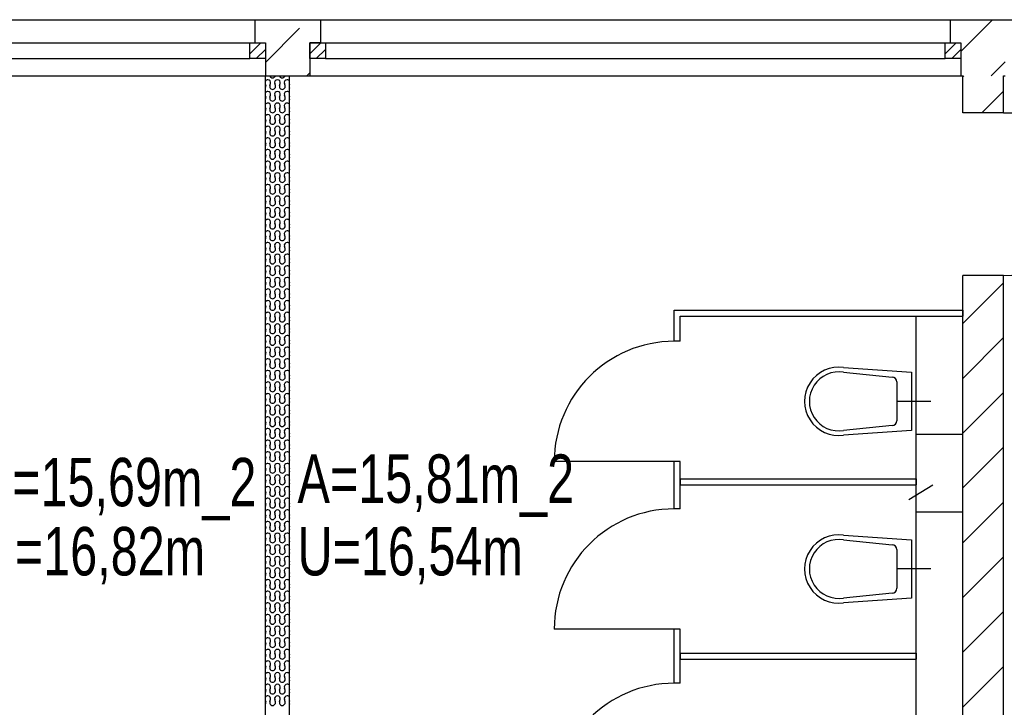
# Model space of a CAD drawing. Header units: metres. Extents: x 940 to 7099, y 1241 to 5343.
# Tile 14 of 23: x 4422 to 4930, y 4230 to 4585. Entities that reach past the tile are written whole.
import ezdxf

# ---------------------------------------------------------------- set-up
doc = ezdxf.new("R2010")
doc.units = ezdxf.units.M
doc.header["$LTSCALE"] = 100
doc.header["$MEASUREMENT"] = 0
doc.linetypes.add('HIDDEN', pattern=[0.375, 0.25, -0.125])
for name, color, linetype in [('2', 2, 'Continuous'), ('20', 211, 'Continuous'), ('22', 211, 'Continuous'), ('30', 5, 'Continuous'), ('32', 2, 'Continuous'), ('332', 2, 'Continuous'), ('36', 3, 'Continuous'), ('367', 2, 'Continuous'), ('64', 1, 'Continuous'), ('67', 2, 'Continuous'), ('68', 211, 'Continuous')]:
    doc.layers.add(name, color=color, linetype=linetype)

msp = doc.modelspace()

# ---------------------------------------------------------------- linework, layer by layer
at = {"layer": '2', "linetype": 'Continuous'}
msp.add_line((4881.154, 4337.3949), (4893.6423, 4344.9746), dxfattribs=at)
at = {"layer": '20', "linetype": 'Continuous'}
for p, q in [((4908, 4568.5887), (4924.4113, 4585)), ((4923.6955, 4556), (4931, 4563.3045)), ((4548.75, 4551.4993), (4548.9246, 4550.9688)), ((4551.075, 4550.9688), (4551.4246, 4552.0308)), ((4553.9246, 4550.9688), (4553.575, 4552.0308)), ((4556.075, 4550.9688), (4556.4246, 4552.0308)), ((4558.9246, 4550.9688), (4558.575, 4552.0308)), ((4561.25, 4551.5003), (4561.075, 4550.9688)), ((4548.75, 4545.4993), (4548.9246, 4544.9688)), ((4551.075, 4544.9688), (4551.4246, 4546.0308)), ((4553.9246, 4544.9688), (4553.575, 4546.0308)), ((4556.075, 4544.9688), (4556.4246, 4546.0308)), ((4558.9246, 4544.9688), (4558.575, 4546.0308)), ((4561.25, 4545.5003), (4561.075, 4544.9688)), ((4548.75, 4539.4993), (4548.9246, 4538.9688)), ((4551.075, 4538.9688), (4551.4246, 4540.0308)), ((4553.9246, 4538.9688), (4553.575, 4540.0308)), ((4556.075, 4538.9688), (4556.4246, 4540.0308)), ((4558.9246, 4538.9688), (4558.575, 4540.0308)), ((4561.25, 4539.5003), (4561.075, 4538.9688)), ((4548.75, 4533.4993), (4548.9246, 4532.9688)), ((4551.075, 4532.9688), (4551.4246, 4534.0308)), ((4553.9246, 4532.9688), (4553.575, 4534.0308)), ((4556.075, 4532.9688), (4556.4246, 4534.0308)), ((4558.9246, 4532.9688), (4558.575, 4534.0308)), ((4561.25, 4533.5003), (4561.075, 4532.9688)), ((4548.75, 4527.4993), (4548.9246, 4526.9688)), ((4551.075, 4526.9688), (4551.4246, 4528.0308)), ((4553.9246, 4526.9688), (4553.575, 4528.0308)), ((4556.075, 4526.9688), (4556.4246, 4528.0308)), ((4558.9246, 4526.9688), (4558.575, 4528.0308)), ((4561.25, 4527.5003), (4561.075, 4526.9688)), ((4551.075, 4520.9688), (4551.4246, 4522.0308)), ((4553.9246, 4520.9688), (4553.575, 4522.0308)), ((4556.075, 4520.9688), (4556.4246, 4522.0308)), ((4558.9246, 4520.9688), (4558.575, 4522.0308)), ((4548.75, 4521.4993), (4548.9246, 4520.9688)), ((4561.25, 4521.5003), (4561.075, 4520.9688)), ((4548.75, 4515.4993), (4548.9246, 4514.9688)), ((4551.075, 4514.9688), (4551.4246, 4516.0308)), ((4553.9246, 4514.9688), (4553.575, 4516.0308)), ((4556.075, 4514.9688), (4556.4246, 4516.0308)), ((4558.9246, 4514.9688), (4558.575, 4516.0308)), ((4561.25, 4515.5003), (4561.075, 4514.9688)), ((4548.75, 4509.4993), (4548.9246, 4508.9688)), ((4551.075, 4508.9688), (4551.4246, 4510.0308)), ((4553.9246, 4508.9688), (4553.575, 4510.0308)), ((4556.075, 4508.9688), (4556.4246, 4510.0308)), ((4558.9246, 4508.9688), (4558.575, 4510.0308)), ((4561.25, 4509.5003), (4561.075, 4508.9688)), ((4548.75, 4503.4993), (4548.9246, 4502.9688)), ((4551.075, 4502.9688), (4551.4246, 4504.0308)), ((4553.9246, 4502.9688), (4553.575, 4504.0308)), ((4556.075, 4502.9688), (4556.4246, 4504.0308)), ((4558.9246, 4502.9688), (4558.575, 4504.0308)), ((4561.25, 4503.5003), (4561.075, 4502.9688)), ((4548.75, 4497.4993), (4548.9246, 4496.9688)), ((4551.075, 4496.9688), (4551.4246, 4498.0308)), ((4553.9246, 4496.9688), (4553.575, 4498.0308)), ((4556.075, 4496.9688), (4556.4246, 4498.0308)), ((4558.9246, 4496.9688), (4558.575, 4498.0308)), ((4561.25, 4497.5003), (4561.075, 4496.9688)), ((4548.75, 4491.4993), (4548.9246, 4490.9688)), ((4551.075, 4490.9688), (4551.4246, 4492.0308)), ((4553.9246, 4490.9688), (4553.575, 4492.0308)), ((4556.075, 4490.9688), (4556.4246, 4492.0308)), ((4558.9246, 4490.9688), (4558.575, 4492.0308)), ((4561.25, 4491.5003), (4561.075, 4490.9688)), ((4548.75, 4485.4993), (4548.9246, 4484.9688)), ((4551.075, 4484.9688), (4551.4246, 4486.0308)), ((4553.9246, 4484.9688), (4553.575, 4486.0308)), ((4556.075, 4484.9688), (4556.4246, 4486.0308)), ((4558.9246, 4484.9688), (4558.575, 4486.0308)), ((4561.25, 4485.5003), (4561.075, 4484.9688)), ((4548.75, 4479.4993), (4548.9246, 4478.9688)), ((4551.075, 4478.9688), (4551.4246, 4480.0308)), ((4553.9246, 4478.9688), (4553.575, 4480.0308)), ((4556.075, 4478.9688), (4556.4246, 4480.0308)), ((4558.9246, 4478.9688), (4558.575, 4480.0308)), ((4561.25, 4479.5003), (4561.075, 4478.9688)), ((4548.75, 4473.4993), (4548.9246, 4472.9688)), ((4551.075, 4472.9688), (4551.4246, 4474.0308)), ((4553.9246, 4472.9688), (4553.575, 4474.0308)), ((4556.075, 4472.9688), (4556.4246, 4474.0308)), ((4558.9246, 4472.9688), (4558.575, 4474.0308)), ((4561.25, 4473.5003), (4561.075, 4472.9688)), ((4548.75, 4467.4993), (4548.9246, 4466.9688)), ((4551.075, 4466.9688), (4551.4246, 4468.0308)), ((4553.9246, 4466.9688), (4553.575, 4468.0308)), ((4556.075, 4466.9688), (4556.4246, 4468.0308)), ((4558.9246, 4466.9688), (4558.575, 4468.0308)), ((4561.25, 4467.5003), (4561.075, 4466.9688)), ((4548.75, 4461.4993), (4548.9246, 4460.9688)), ((4551.075, 4460.9688), (4551.4246, 4462.0308)), ((4553.9246, 4460.9688), (4553.575, 4462.0308)), ((4556.075, 4460.9688), (4556.4246, 4462.0308)), ((4558.9246, 4460.9688), (4558.575, 4462.0308)), ((4561.25, 4461.5003), (4561.075, 4460.9688)), ((4551.075, 4454.9688), (4551.4246, 4456.0308)), ((4553.9246, 4454.9688), (4553.575, 4456.0308)), ((4556.075, 4454.9688), (4556.4246, 4456.0308)), ((4558.9246, 4454.9688), (4558.575, 4456.0308)), ((4548.75, 4455.4993), (4548.9246, 4454.9688)), ((4561.25, 4455.5003), (4561.075, 4454.9688)), ((4548.75, 4449.4993), (4548.9246, 4448.9688)), ((4551.075, 4448.9688), (4551.4246, 4450.0308)), ((4553.9246, 4448.9688), (4553.575, 4450.0308)), ((4556.075, 4448.9688), (4556.4246, 4450.0308)), ((4558.9246, 4448.9688), (4558.575, 4450.0308)), ((4561.25, 4449.5003), (4561.075, 4448.9688)), ((4909, 4428.1674), (4930, 4449.1674)), ((4548.75, 4443.4993), (4548.9246, 4442.9688)), ((4551.075, 4442.9688), (4551.4246, 4444.0308)), ((4553.9246, 4442.9688), (4553.575, 4444.0308)), ((4556.075, 4442.9688), (4556.4246, 4444.0308)), ((4558.9246, 4442.9688), (4558.575, 4444.0308)), ((4561.25, 4443.5003), (4561.075, 4442.9688)), ((4548.75, 4437.4993), (4548.9246, 4436.9688)), ((4551.075, 4436.9688), (4551.4246, 4438.0308)), ((4553.9246, 4436.9688), (4553.575, 4438.0308)), ((4556.075, 4436.9688), (4556.4246, 4438.0308)), ((4558.9246, 4436.9688), (4558.575, 4438.0308)), ((4561.25, 4437.5003), (4561.075, 4436.9688)), ((4548.75, 4431.4993), (4548.9246, 4430.9688)), ((4551.075, 4430.9688), (4551.4246, 4432.0308)), ((4553.9246, 4430.9688), (4553.575, 4432.0308)), ((4556.075, 4430.9688), (4556.4246, 4432.0308)), ((4558.9246, 4430.9688), (4558.575, 4432.0308)), ((4561.25, 4431.5003), (4561.075, 4430.9688)), ((4548.75, 4425.4993), (4548.9246, 4424.9688)), ((4551.075, 4424.9688), (4551.4246, 4426.0308)), ((4553.9246, 4424.9688), (4553.575, 4426.0308)), ((4556.075, 4424.9688), (4556.4246, 4426.0308)), ((4558.9246, 4424.9688), (4558.575, 4426.0308)), ((4561.25, 4425.5003), (4561.075, 4424.9688)), ((4909, 4399.8831), (4930, 4420.8831)), ((4548.75, 4419.4993), (4548.9246, 4418.9688)), ((4551.075, 4418.9688), (4551.4246, 4420.0308)), ((4553.9246, 4418.9688), (4553.575, 4420.0308)), ((4556.075, 4418.9688), (4556.4246, 4420.0308)), ((4558.9246, 4418.9688), (4558.575, 4420.0308)), ((4561.25, 4419.5003), (4561.075, 4418.9688)), ((4548.75, 4413.4993), (4548.9246, 4412.9688)), ((4551.075, 4412.9688), (4551.4246, 4414.0308)), ((4553.9246, 4412.9688), (4553.575, 4414.0308)), ((4556.075, 4412.9688), (4556.4246, 4414.0308)), ((4558.9246, 4412.9688), (4558.575, 4414.0308)), ((4561.25, 4413.5003), (4561.075, 4412.9688)), ((4548.75, 4407.4993), (4548.9246, 4406.9688)), ((4551.075, 4406.9688), (4551.4246, 4408.0308)), ((4553.9246, 4406.9688), (4553.575, 4408.0308)), ((4556.075, 4406.9688), (4556.4246, 4408.0308)), ((4558.9246, 4406.9688), (4558.575, 4408.0308)), ((4561.25, 4407.5003), (4561.075, 4406.9688)), ((4548.75, 4401.4993), (4548.9246, 4400.9688)), ((4551.075, 4400.9688), (4551.4246, 4402.0308)), ((4553.9246, 4400.9688), (4553.575, 4402.0308)), ((4556.075, 4400.9688), (4556.4246, 4402.0308)), ((4558.9246, 4400.9688), (4558.575, 4402.0308)), ((4561.25, 4401.5003), (4561.075, 4400.9688)), ((4548.75, 4395.4993), (4548.9246, 4394.9688)), ((4551.075, 4394.9688), (4551.4246, 4396.0308)), ((4553.9246, 4394.9688), (4553.575, 4396.0308)), ((4556.075, 4394.9688), (4556.4246, 4396.0308)), ((4558.9246, 4394.9688), (4558.575, 4396.0308)), ((4561.25, 4395.5003), (4561.075, 4394.9688)), ((4551.075, 4388.9688), (4551.4246, 4390.0308)), ((4553.9246, 4388.9688), (4553.575, 4390.0308)), ((4556.075, 4388.9688), (4556.4246, 4390.0308)), ((4558.9246, 4388.9688), (4558.575, 4390.0308)), ((4909, 4371.5988), (4930, 4392.5988)), ((4548.75, 4389.4993), (4548.9246, 4388.9688)), ((4561.25, 4389.5003), (4561.075, 4388.9688)), ((4548.75, 4383.4993), (4548.9246, 4382.9688)), ((4551.075, 4382.9688), (4551.4246, 4384.0308)), ((4553.9246, 4382.9688), (4553.575, 4384.0308)), ((4556.075, 4382.9688), (4556.4246, 4384.0308)), ((4558.9246, 4382.9688), (4558.575, 4384.0308)), ((4561.25, 4383.5003), (4561.075, 4382.9688)), ((4548.75, 4377.4993), (4548.9246, 4376.9688)), ((4551.075, 4376.9688), (4551.4246, 4378.0308)), ((4553.9246, 4376.9688), (4553.575, 4378.0308)), ((4556.075, 4376.9688), (4556.4246, 4378.0308)), ((4558.9246, 4376.9688), (4558.575, 4378.0308)), ((4561.25, 4377.5003), (4561.075, 4376.9688)), ((4548.75, 4371.4993), (4548.9246, 4370.9688)), ((4551.075, 4370.9688), (4551.4246, 4372.0308)), ((4553.9246, 4370.9688), (4553.575, 4372.0308)), ((4556.075, 4370.9688), (4556.4246, 4372.0308)), ((4558.9246, 4370.9688), (4558.575, 4372.0308)), ((4561.25, 4371.5003), (4561.075, 4370.9688)), ((4548.75, 4365.4993), (4548.9246, 4364.9688)), ((4551.075, 4364.9688), (4551.4246, 4366.0308)), ((4553.9246, 4364.9688), (4553.575, 4366.0308)), ((4556.075, 4364.9688), (4556.4246, 4366.0308)), ((4558.9246, 4364.9688), (4558.575, 4366.0308)), ((4561.25, 4365.5003), (4561.075, 4364.9688)), ((4909, 4343.3146), (4930, 4364.3146)), ((4548.75, 4359.4993), (4548.9246, 4358.9688)), ((4551.075, 4358.9688), (4551.4246, 4360.0308)), ((4553.9246, 4358.9688), (4553.575, 4360.0308)), ((4556.075, 4358.9688), (4556.4246, 4360.0308)), ((4558.9246, 4358.9688), (4558.575, 4360.0308)), ((4561.25, 4359.5003), (4561.075, 4358.9688)), ((4548.75, 4353.4993), (4548.9246, 4352.9688)), ((4551.075, 4352.9688), (4551.4246, 4354.0308)), ((4553.9246, 4352.9688), (4553.575, 4354.0308)), ((4556.075, 4352.9688), (4556.4246, 4354.0308)), ((4558.9246, 4352.9688), (4558.575, 4354.0308)), ((4561.25, 4353.5003), (4561.075, 4352.9688)), ((4548.75, 4347.4993), (4548.9246, 4346.9688)), ((4551.075, 4346.9688), (4551.4246, 4348.0308)), ((4553.9246, 4346.9688), (4553.575, 4348.0308)), ((4556.075, 4346.9688), (4556.4246, 4348.0308)), ((4558.9246, 4346.9688), (4558.575, 4348.0308)), ((4561.25, 4347.5003), (4561.075, 4346.9688)), ((4548.75, 4341.4993), (4548.9246, 4340.9688)), ((4551.075, 4340.9688), (4551.4246, 4342.0308)), ((4553.9246, 4340.9688), (4553.575, 4342.0308)), ((4556.075, 4340.9688), (4556.4246, 4342.0308)), ((4558.9246, 4340.9688), (4558.575, 4342.0308)), ((4561.25, 4341.5003), (4561.075, 4340.9688)), ((4548.75, 4335.4993), (4548.9246, 4334.9688)), ((4551.075, 4334.9688), (4551.4246, 4336.0308)), ((4553.9246, 4334.9688), (4553.575, 4336.0308)), ((4556.075, 4334.9688), (4556.4246, 4336.0308)), ((4558.9246, 4334.9688), (4558.575, 4336.0308)), ((4561.25, 4335.5003), (4561.075, 4334.9688)), ((4909, 4315.0303), (4930, 4336.0303)), ((4548.75, 4329.4993), (4548.9246, 4328.9688)), ((4551.075, 4328.9688), (4551.4246, 4330.0308)), ((4553.9246, 4328.9688), (4553.575, 4330.0308)), ((4556.075, 4328.9688), (4556.4246, 4330.0308)), ((4558.9246, 4328.9688), (4558.575, 4330.0308)), ((4561.25, 4329.5003), (4561.075, 4328.9688)), ((4551.075, 4322.9688), (4551.4246, 4324.0308)), ((4553.9246, 4322.9688), (4553.575, 4324.0308)), ((4556.075, 4322.9688), (4556.4246, 4324.0308)), ((4558.9246, 4322.9688), (4558.575, 4324.0308)), ((4548.75, 4323.4993), (4548.9246, 4322.9688)), ((4561.25, 4323.5003), (4561.075, 4322.9688)), ((4548.75, 4317.4993), (4548.9246, 4316.9688)), ((4551.075, 4316.9688), (4551.4246, 4318.0308)), ((4553.9246, 4316.9688), (4553.575, 4318.0308)), ((4556.075, 4316.9688), (4556.4246, 4318.0308)), ((4558.9246, 4316.9688), (4558.575, 4318.0308)), ((4561.25, 4317.5003), (4561.075, 4316.9688)), ((4548.75, 4311.4993), (4548.9246, 4310.9688)), ((4551.075, 4310.9688), (4551.4246, 4312.0308)), ((4553.9246, 4310.9688), (4553.575, 4312.0308)), ((4556.075, 4310.9688), (4556.4246, 4312.0308)), ((4558.9246, 4310.9688), (4558.575, 4312.0308)), ((4561.25, 4311.5003), (4561.075, 4310.9688)), ((4548.75, 4305.4993), (4548.9246, 4304.9688)), ((4551.075, 4304.9688), (4551.4246, 4306.0308)), ((4553.9246, 4304.9688), (4553.575, 4306.0308)), ((4556.075, 4304.9688), (4556.4246, 4306.0308)), ((4558.9246, 4304.9688), (4558.575, 4306.0308)), ((4561.25, 4305.5003), (4561.075, 4304.9688)), ((4909, 4286.746), (4930, 4307.746)), ((4548.75, 4299.4993), (4548.9246, 4298.9688)), ((4551.075, 4298.9688), (4551.4246, 4300.0308)), ((4553.9246, 4298.9688), (4553.575, 4300.0308)), ((4556.075, 4298.9688), (4556.4246, 4300.0308)), ((4558.9246, 4298.9688), (4558.575, 4300.0308)), ((4561.25, 4299.5003), (4561.075, 4298.9688)), ((4548.75, 4293.4993), (4548.9246, 4292.9688)), ((4551.075, 4292.9688), (4551.4246, 4294.0308)), ((4553.9246, 4292.9688), (4553.575, 4294.0308)), ((4556.075, 4292.9688), (4556.4246, 4294.0308)), ((4558.9246, 4292.9688), (4558.575, 4294.0308)), ((4561.25, 4293.5003), (4561.075, 4292.9688)), ((4551.075, 4286.9688), (4551.4246, 4288.0308)), ((4553.9246, 4286.9688), (4553.575, 4288.0308)), ((4556.075, 4286.9688), (4556.4246, 4288.0308)), ((4558.9246, 4286.9688), (4558.575, 4288.0308)), ((4548.75, 4287.4993), (4548.9246, 4286.9688)), ((4561.25, 4287.5003), (4561.075, 4286.9688)), ((4548.75, 4281.4993), (4548.9246, 4280.9688)), ((4551.075, 4280.9688), (4551.4246, 4282.0308)), ((4553.9246, 4280.9688), (4553.575, 4282.0308)), ((4556.075, 4280.9688), (4556.4246, 4282.0308)), ((4558.9246, 4280.9688), (4558.575, 4282.0308)), ((4561.25, 4281.5003), (4561.075, 4280.9688)), ((4909, 4258.4618), (4930, 4279.4618)), ((4548.75, 4275.4993), (4548.9246, 4274.9688)), ((4551.075, 4274.9688), (4551.4246, 4276.0308)), ((4553.9246, 4274.9688), (4553.575, 4276.0308)), ((4556.075, 4274.9688), (4556.4246, 4276.0308)), ((4558.9246, 4274.9688), (4558.575, 4276.0308)), ((4561.25, 4275.5003), (4561.075, 4274.9688)), ((4548.75, 4269.4993), (4548.9246, 4268.9688)), ((4551.075, 4268.9688), (4551.4246, 4270.0308)), ((4553.9246, 4268.9688), (4553.575, 4270.0308)), ((4556.075, 4268.9688), (4556.4246, 4270.0308)), ((4558.9246, 4268.9688), (4558.575, 4270.0308)), ((4561.25, 4269.5003), (4561.075, 4268.9688)), ((4548.75, 4263.4993), (4548.9246, 4262.9688)), ((4551.075, 4262.9688), (4551.4246, 4264.0308)), ((4553.9246, 4262.9688), (4553.575, 4264.0308)), ((4556.075, 4262.9688), (4556.4246, 4264.0308)), ((4558.9246, 4262.9688), (4558.575, 4264.0308)), ((4561.25, 4263.5003), (4561.075, 4262.9688)), ((4548.75, 4257.4993), (4548.9246, 4256.9688)), ((4551.075, 4256.9688), (4551.4246, 4258.0308)), ((4553.9246, 4256.9688), (4553.575, 4258.0308)), ((4556.075, 4256.9688), (4556.4246, 4258.0308)), ((4558.9246, 4256.9688), (4558.575, 4258.0308)), ((4561.25, 4257.5003), (4561.075, 4256.9688)), ((4548.75, 4251.4993), (4548.9246, 4250.9688)), ((4551.075, 4250.9688), (4551.4246, 4252.0308)), ((4553.9246, 4250.9688), (4553.575, 4252.0308)), ((4556.075, 4250.9688), (4556.4246, 4252.0308)), ((4558.9246, 4250.9688), (4558.575, 4252.0308)), ((4561.25, 4251.5003), (4561.075, 4250.9688)), ((4909, 4230.1775), (4930, 4251.1775)), ((4548.75, 4245.4993), (4548.9246, 4244.9688)), ((4551.075, 4244.9688), (4551.4246, 4246.0308)), ((4553.9246, 4244.9688), (4553.575, 4246.0308)), ((4556.075, 4244.9688), (4556.4246, 4246.0308)), ((4558.9246, 4244.9688), (4558.575, 4246.0308)), ((4561.25, 4245.5003), (4561.075, 4244.9688)), ((4548.75, 4239.4993), (4548.9246, 4238.9688)), ((4551.075, 4238.9688), (4551.4246, 4240.0308)), ((4553.9246, 4238.9688), (4553.575, 4240.0308)), ((4556.075, 4238.9688), (4556.4246, 4240.0308)), ((4558.9246, 4238.9688), (4558.575, 4240.0308)), ((4561.25, 4239.5003), (4561.075, 4238.9688)), ((4548.75, 4233.4993), (4548.9246, 4232.9688)), ((4551.075, 4232.9688), (4551.4246, 4234.0308)), ((4553.9246, 4232.9688), (4553.575, 4234.0308)), ((4556.075, 4232.9688), (4556.4246, 4234.0308)), ((4558.9246, 4232.9688), (4558.575, 4234.0308)), ((4561.25, 4233.5003), (4561.075, 4232.9688))]:
    msp.add_line(p, q, dxfattribs=at)
for centre, start, end in [((4547.4998, 4556.4998), 326.4543, 340.5356), ((4549.9998, 4552.4998), 90, 146.4311), ((4549.9998, 4552.4998), 341.7795, 90), ((4552.4998, 4556.4998), 199.4644, 340.5356), ((4554.9998, 4552.4998), 90, 198.2205), ((4554.9998, 4552.4998), 341.7795, 90), ((4557.4998, 4556.4998), 199.4644, 340.5356), ((4559.9998, 4552.4998), 90, 198.2205), ((4559.9998, 4552.4998), 33.5457, 90), ((4562.4998, 4556.4998), 199.4644, 213.5689), ((4547.4998, 4550.4998), 326.4543, 18.2205), ((4549.9998, 4546.4998), 90, 146.4311), ((4549.9998, 4546.4998), 341.7795, 90), ((4552.4998, 4550.4998), 161.7795, 18.2205), ((4554.9998, 4546.4998), 90, 198.2205), ((4554.9998, 4546.4998), 341.7795, 90), ((4557.4998, 4550.4998), 161.7795, 18.2205), ((4559.9998, 4546.4998), 90, 198.2205), ((4559.9998, 4546.4998), 33.5457, 90), ((4562.4998, 4550.4998), 161.7795, 213.5689), ((4547.4998, 4544.4998), 326.4543, 18.2205), ((4552.4998, 4544.4998), 161.7795, 18.2205), ((4557.4998, 4544.4998), 161.7795, 18.2205), ((4562.4998, 4544.4998), 161.7795, 213.5689), ((4549.9998, 4540.4998), 90, 146.4311), ((4547.4998, 4538.4998), 326.4543, 18.2205), ((4549.9998, 4540.4998), 341.7795, 90), ((4552.4998, 4538.4998), 161.7795, 18.2205), ((4554.9998, 4540.4998), 90, 198.2205), ((4554.9998, 4540.4998), 341.7795, 90), ((4557.4998, 4538.4998), 161.7795, 18.2205), ((4559.9998, 4540.4998), 90, 198.2205), ((4559.9998, 4540.4998), 33.5457, 90), ((4562.4998, 4538.4998), 161.7795, 213.5689), ((4549.9998, 4534.4998), 90, 146.4311), ((4547.4998, 4532.4998), 326.4543, 18.2205), ((4549.9998, 4534.4998), 341.7795, 90), ((4552.4998, 4532.4998), 161.7795, 18.2205), ((4554.9998, 4534.4998), 90, 198.2205), ((4554.9998, 4534.4998), 341.7795, 90), ((4557.4998, 4532.4998), 161.7795, 18.2205), ((4559.9998, 4534.4998), 90, 198.2205), ((4559.9998, 4534.4998), 33.5457, 90), ((4562.4998, 4532.4998), 161.7795, 213.5689), ((4549.9998, 4528.4998), 90, 146.4311), ((4549.9998, 4528.4998), 341.7795, 90), ((4554.9998, 4528.4998), 90, 198.2205), ((4554.9998, 4528.4998), 341.7795, 90), ((4559.9998, 4528.4998), 90, 198.2205), ((4559.9998, 4528.4998), 33.5457, 90), ((4547.4998, 4526.4998), 326.4543, 18.2205), ((4549.9998, 4522.4998), 90, 146.4311), ((4549.9998, 4522.4998), 341.7795, 90), ((4552.4998, 4526.4998), 161.7795, 18.2205), ((4554.9998, 4522.4998), 90, 198.2205), ((4554.9998, 4522.4998), 341.7795, 90), ((4557.4998, 4526.4998), 161.7795, 18.2205), ((4559.9998, 4522.4998), 90, 198.2205), ((4559.9998, 4522.4998), 33.5457, 90), ((4562.4998, 4526.4998), 161.7795, 213.5689), ((4547.4998, 4520.4998), 326.4543, 18.2205), ((4549.9998, 4516.4998), 90, 146.4311), ((4549.9998, 4516.4998), 341.7795, 90), ((4552.4998, 4520.4998), 161.7795, 18.2205), ((4554.9998, 4516.4998), 90, 198.2205), ((4554.9998, 4516.4998), 341.7795, 90), ((4557.4998, 4520.4998), 161.7795, 18.2205), ((4559.9998, 4516.4998), 90, 198.2205), ((4559.9998, 4516.4998), 33.5457, 90), ((4562.4998, 4520.4998), 161.7795, 213.5689), ((4547.4998, 4514.4998), 326.4543, 18.2205), ((4549.9998, 4510.4998), 90, 146.4311), ((4549.9998, 4510.4998), 341.7795, 90), ((4552.4998, 4514.4998), 161.7795, 18.2205), ((4554.9998, 4510.4998), 90, 198.2205), ((4554.9998, 4510.4998), 341.7795, 90), ((4557.4998, 4514.4998), 161.7795, 18.2205), ((4559.9998, 4510.4998), 90, 198.2205), ((4559.9998, 4510.4998), 33.5457, 90), ((4562.4998, 4514.4998), 161.7795, 213.5689), ((4547.4998, 4508.4998), 326.4543, 18.2205), ((4552.4998, 4508.4998), 161.7795, 18.2205), ((4557.4998, 4508.4998), 161.7795, 18.2205), ((4562.4998, 4508.4998), 161.7795, 213.5689), ((4549.9998, 4504.4998), 90, 146.4311), ((4547.4998, 4502.4998), 326.4543, 18.2205), ((4549.9998, 4504.4998), 341.7795, 90), ((4552.4998, 4502.4998), 161.7795, 18.2205), ((4554.9998, 4504.4998), 90, 198.2205), ((4554.9998, 4504.4998), 341.7795, 90), ((4557.4998, 4502.4998), 161.7795, 18.2205), ((4559.9998, 4504.4998), 90, 198.2205), ((4559.9998, 4504.4998), 33.5457, 90), ((4562.4998, 4502.4998), 161.7795, 213.5689), ((4549.9998, 4498.4998), 90, 146.4311), ((4547.4998, 4496.4998), 326.4543, 18.2205), ((4549.9998, 4498.4998), 341.7795, 90), ((4552.4998, 4496.4998), 161.7795, 18.2205), ((4554.9998, 4498.4998), 90, 198.2205), ((4554.9998, 4498.4998), 341.7795, 90), ((4557.4998, 4496.4998), 161.7795, 18.2205), ((4559.9998, 4498.4998), 90, 198.2205), ((4559.9998, 4498.4998), 33.5457, 90), ((4562.4998, 4496.4998), 161.7795, 213.5689), ((4549.9998, 4492.4998), 90, 146.4311), ((4549.9998, 4492.4998), 341.7795, 90), ((4554.9998, 4492.4998), 90, 198.2205), ((4554.9998, 4492.4998), 341.7795, 90), ((4559.9998, 4492.4998), 90, 198.2205), ((4559.9998, 4492.4998), 33.5457, 90), ((4547.4998, 4490.4998), 326.4543, 18.2205), ((4549.9998, 4486.4998), 90, 146.4311), ((4549.9998, 4486.4998), 341.7795, 90), ((4552.4998, 4490.4998), 161.7795, 18.2205), ((4554.9998, 4486.4998), 90, 198.2205), ((4554.9998, 4486.4998), 341.7795, 90), ((4557.4998, 4490.4998), 161.7795, 18.2205), ((4559.9998, 4486.4998), 90, 198.2205), ((4559.9998, 4486.4998), 33.5457, 90), ((4562.4998, 4490.4998), 161.7795, 213.5689), ((4547.4998, 4484.4998), 326.4543, 18.2205), ((4549.9998, 4480.4998), 90, 146.4311), ((4549.9998, 4480.4998), 341.7795, 90), ((4552.4998, 4484.4998), 161.7795, 18.2205), ((4554.9998, 4480.4998), 90, 198.2205), ((4554.9998, 4480.4998), 341.7795, 90), ((4557.4998, 4484.4998), 161.7795, 18.2205), ((4559.9998, 4480.4998), 90, 198.2205), ((4559.9998, 4480.4998), 33.5457, 90), ((4562.4998, 4484.4998), 161.7795, 213.5689), ((4547.4998, 4478.4998), 326.4543, 18.2205), ((4552.4998, 4478.4998), 161.7795, 18.2205), ((4557.4998, 4478.4998), 161.7795, 18.2205), ((4562.4998, 4478.4998), 161.7795, 213.5689), ((4549.9998, 4474.4998), 90, 146.4311), ((4547.4998, 4472.4998), 326.4543, 18.2205), ((4549.9998, 4474.4998), 341.7795, 90), ((4552.4998, 4472.4998), 161.7795, 18.2205), ((4554.9998, 4474.4998), 90, 198.2205), ((4554.9998, 4474.4998), 341.7795, 90), ((4557.4998, 4472.4998), 161.7795, 18.2205), ((4559.9998, 4474.4998), 90, 198.2205), ((4559.9998, 4474.4998), 33.5457, 90), ((4562.4998, 4472.4998), 161.7795, 213.5689), ((4549.9998, 4468.4998), 90, 146.4311), ((4547.4998, 4466.4998), 326.4543, 18.2205), ((4549.9998, 4468.4998), 341.7795, 90), ((4552.4998, 4466.4998), 161.7795, 18.2205), ((4554.9998, 4468.4998), 90, 198.2205), ((4554.9998, 4468.4998), 341.7795, 90), ((4557.4998, 4466.4998), 161.7795, 18.2205), ((4559.9998, 4468.4998), 90, 198.2205), ((4559.9998, 4468.4998), 33.5457, 90), ((4562.4998, 4466.4998), 161.7795, 213.5689), ((4549.9998, 4462.4998), 90, 146.4311), ((4547.4998, 4460.4998), 326.4543, 18.2205), ((4549.9998, 4462.4998), 341.7795, 90), ((4552.4998, 4460.4998), 161.7795, 18.2205), ((4554.9998, 4462.4998), 90, 198.2205), ((4554.9998, 4462.4998), 341.7795, 90), ((4557.4998, 4460.4998), 161.7795, 18.2205), ((4559.9998, 4462.4998), 90, 198.2205), ((4559.9998, 4462.4998), 33.5457, 90), ((4562.4998, 4460.4998), 161.7795, 213.5689), ((4549.9998, 4456.4998), 90, 146.4311), ((4549.9998, 4456.4998), 341.7795, 90), ((4554.9998, 4456.4998), 90, 198.2205), ((4554.9998, 4456.4998), 341.7795, 90), ((4559.9998, 4456.4998), 90, 198.2205), ((4559.9998, 4456.4998), 33.5457, 90), ((4547.4998, 4454.4998), 326.4543, 18.2205), ((4549.9998, 4450.4998), 90, 146.4311), ((4549.9998, 4450.4998), 341.7795, 90), ((4552.4998, 4454.4998), 161.7795, 18.2205), ((4554.9998, 4450.4998), 90, 198.2205), ((4554.9998, 4450.4998), 341.7795, 90), ((4557.4998, 4454.4998), 161.7795, 18.2205), ((4559.9998, 4450.4998), 90, 198.2205), ((4559.9998, 4450.4998), 33.5457, 90), ((4562.4998, 4454.4998), 161.7795, 213.5689), ((4547.4998, 4448.4998), 326.4543, 18.2205), ((4549.9998, 4444.4998), 90, 146.4311), ((4549.9998, 4444.4998), 341.7795, 90), ((4552.4998, 4448.4998), 161.7795, 18.2205), ((4554.9998, 4444.4998), 90, 198.2205), ((4554.9998, 4444.4998), 341.7795, 90), ((4557.4998, 4448.4998), 161.7795, 18.2205), ((4559.9998, 4444.4998), 90, 198.2205), ((4559.9998, 4444.4998), 33.5457, 90), ((4562.4998, 4448.4998), 161.7795, 213.5689), ((4547.4998, 4442.4998), 326.4543, 18.2205), ((4552.4998, 4442.4998), 161.7795, 18.2205), ((4557.4998, 4442.4998), 161.7795, 18.2205), ((4562.4998, 4442.4998), 161.7795, 213.5689), ((4549.9998, 4438.4998), 90, 146.4311), ((4547.4998, 4436.4998), 326.4543, 18.2205), ((4549.9998, 4438.4998), 341.7795, 90), ((4552.4998, 4436.4998), 161.7795, 18.2205), ((4554.9998, 4438.4998), 90, 198.2205), ((4554.9998, 4438.4998), 341.7795, 90), ((4557.4998, 4436.4998), 161.7795, 18.2205), ((4559.9998, 4438.4998), 90, 198.2205), ((4559.9998, 4438.4998), 33.5457, 90), ((4562.4998, 4436.4998), 161.7795, 213.5689), ((4549.9998, 4432.4998), 90, 146.4311), ((4547.4998, 4430.4998), 326.4543, 18.2205), ((4549.9998, 4432.4998), 341.7795, 90), ((4552.4998, 4430.4998), 161.7795, 18.2205), ((4554.9998, 4432.4998), 90, 198.2205), ((4554.9998, 4432.4998), 341.7795, 90), ((4557.4998, 4430.4998), 161.7795, 18.2205), ((4559.9998, 4432.4998), 90, 198.2205), ((4559.9998, 4432.4998), 33.5457, 90), ((4562.4998, 4430.4998), 161.7795, 213.5689), ((4549.9998, 4426.4998), 90, 146.4311), ((4549.9998, 4426.4998), 341.7795, 90), ((4554.9998, 4426.4998), 90, 198.2205), ((4554.9998, 4426.4998), 341.7795, 90), ((4559.9998, 4426.4998), 90, 198.2205), ((4559.9998, 4426.4998), 33.5457, 90), ((4547.4998, 4424.4998), 326.4543, 18.2205), ((4549.9998, 4420.4998), 90, 146.4311), ((4549.9998, 4420.4998), 341.7795, 90), ((4552.4998, 4424.4998), 161.7795, 18.2205), ((4554.9998, 4420.4998), 90, 198.2205), ((4554.9998, 4420.4998), 341.7795, 90), ((4557.4998, 4424.4998), 161.7795, 18.2205), ((4559.9998, 4420.4998), 90, 198.2205), ((4559.9998, 4420.4998), 33.5457, 90), ((4562.4998, 4424.4998), 161.7795, 213.5689), ((4547.4998, 4418.4998), 326.4543, 18.2205), ((4549.9998, 4414.4998), 90, 146.4311), ((4549.9998, 4414.4998), 341.7795, 90), ((4552.4998, 4418.4998), 161.7795, 18.2205), ((4554.9998, 4414.4998), 90, 198.2205), ((4554.9998, 4414.4998), 341.7795, 90), ((4557.4998, 4418.4998), 161.7795, 18.2205), ((4559.9998, 4414.4998), 90, 198.2205), ((4559.9998, 4414.4998), 33.5457, 90), ((4562.4998, 4418.4998), 161.7795, 213.5689), ((4547.4998, 4412.4998), 326.4543, 18.2205), ((4552.4998, 4412.4998), 161.7795, 18.2205), ((4557.4998, 4412.4998), 161.7795, 18.2205), ((4562.4998, 4412.4998), 161.7795, 213.5689), ((4549.9998, 4408.4998), 90, 146.4311), ((4547.4998, 4406.4998), 326.4543, 18.2205), ((4549.9998, 4408.4998), 341.7795, 90), ((4552.4998, 4406.4998), 161.7795, 18.2205), ((4554.9998, 4408.4998), 90, 198.2205), ((4554.9998, 4408.4998), 341.7795, 90), ((4557.4998, 4406.4998), 161.7795, 18.2205), ((4559.9998, 4408.4998), 90, 198.2205), ((4559.9998, 4408.4998), 33.5457, 90), ((4562.4998, 4406.4998), 161.7795, 213.5689), ((4549.9998, 4402.4998), 90, 146.4311), ((4547.4998, 4400.4998), 326.4543, 18.2205), ((4549.9998, 4402.4998), 341.7795, 90), ((4552.4998, 4400.4998), 161.7795, 18.2205), ((4554.9998, 4402.4998), 90, 198.2205), ((4554.9998, 4402.4998), 341.7795, 90), ((4557.4998, 4400.4998), 161.7795, 18.2205), ((4559.9998, 4402.4998), 90, 198.2205), ((4559.9998, 4402.4998), 33.5457, 90), ((4562.4998, 4400.4998), 161.7795, 213.5689), ((4549.9998, 4396.4998), 90, 146.4311), ((4547.4998, 4394.4998), 326.4543, 18.2205), ((4549.9998, 4396.4998), 341.7795, 90), ((4552.4998, 4394.4998), 161.7795, 18.2205), ((4554.9998, 4396.4998), 90, 198.2205), ((4554.9998, 4396.4998), 341.7795, 90), ((4557.4998, 4394.4998), 161.7795, 18.2205), ((4559.9998, 4396.4998), 90, 198.2205), ((4559.9998, 4396.4998), 33.5457, 90), ((4562.4998, 4394.4998), 161.7795, 213.5689), ((4549.9998, 4390.4998), 90, 146.4311), ((4549.9998, 4390.4998), 341.7795, 90), ((4554.9998, 4390.4998), 90, 198.2205), ((4554.9998, 4390.4998), 341.7795, 90), ((4559.9998, 4390.4998), 90, 198.2205), ((4559.9998, 4390.4998), 33.5457, 90), ((4547.4998, 4388.4998), 326.4543, 18.2205), ((4549.9998, 4384.4998), 90, 146.4311), ((4549.9998, 4384.4998), 341.7795, 90), ((4552.4998, 4388.4998), 161.7795, 18.2205), ((4554.9998, 4384.4998), 90, 198.2205), ((4554.9998, 4384.4998), 341.7795, 90), ((4557.4998, 4388.4998), 161.7795, 18.2205), ((4559.9998, 4384.4998), 90, 198.2205), ((4559.9998, 4384.4998), 33.5457, 90), ((4562.4998, 4388.4998), 161.7795, 213.5689), ((4547.4998, 4382.4998), 326.4543, 18.2205), ((4549.9998, 4378.4998), 90, 146.4311), ((4549.9998, 4378.4998), 341.7795, 90), ((4552.4998, 4382.4998), 161.7795, 18.2205), ((4554.9998, 4378.4998), 90, 198.2205), ((4554.9998, 4378.4998), 341.7795, 90), ((4557.4998, 4382.4998), 161.7795, 18.2205), ((4559.9998, 4378.4998), 90, 198.2205), ((4559.9998, 4378.4998), 33.5457, 90), ((4562.4998, 4382.4998), 161.7795, 213.5689), ((4547.4998, 4376.4998), 326.4543, 18.2205), ((4552.4998, 4376.4998), 161.7795, 18.2205), ((4557.4998, 4376.4998), 161.7795, 18.2205), ((4562.4998, 4376.4998), 161.7795, 213.5689), ((4549.9998, 4372.4998), 90, 146.4311), ((4547.4998, 4370.4998), 326.4543, 18.2205), ((4549.9998, 4372.4998), 341.7795, 90), ((4552.4998, 4370.4998), 161.7795, 18.2205), ((4554.9998, 4372.4998), 90, 198.2205), ((4554.9998, 4372.4998), 341.7795, 90), ((4557.4998, 4370.4998), 161.7795, 18.2205), ((4559.9998, 4372.4998), 90, 198.2205), ((4559.9998, 4372.4998), 33.5457, 90), ((4562.4998, 4370.4998), 161.7795, 213.5689), ((4549.9998, 4366.4998), 90, 146.4311), ((4547.4998, 4364.4998), 326.4543, 18.2205), ((4549.9998, 4366.4998), 341.7795, 90), ((4552.4998, 4364.4998), 161.7795, 18.2205), ((4554.9998, 4366.4998), 90, 198.2205), ((4554.9998, 4366.4998), 341.7795, 90), ((4557.4998, 4364.4998), 161.7795, 18.2205), ((4559.9998, 4366.4998), 90, 198.2205), ((4559.9998, 4366.4998), 33.5457, 90), ((4562.4998, 4364.4998), 161.7795, 213.5689), ((4549.9998, 4360.4998), 90, 146.4311), ((4549.9998, 4360.4998), 341.7795, 90), ((4554.9998, 4360.4998), 90, 198.2205), ((4554.9998, 4360.4998), 341.7795, 90), ((4559.9998, 4360.4998), 90, 198.2205), ((4559.9998, 4360.4998), 33.5457, 90), ((4547.4998, 4358.4998), 326.4543, 18.2205), ((4549.9998, 4354.4998), 90, 146.4311), ((4549.9998, 4354.4998), 341.7795, 90), ((4552.4998, 4358.4998), 161.7795, 18.2205), ((4554.9998, 4354.4998), 90, 198.2205), ((4554.9998, 4354.4998), 341.7795, 90), ((4557.4998, 4358.4998), 161.7795, 18.2205), ((4559.9998, 4354.4998), 90, 198.2205), ((4559.9998, 4354.4998), 33.5457, 90), ((4562.4998, 4358.4998), 161.7795, 213.5689), ((4547.4998, 4352.4998), 326.4543, 18.2205), ((4549.9998, 4348.4998), 90, 146.4311), ((4549.9998, 4348.4998), 341.7795, 90), ((4552.4998, 4352.4998), 161.7795, 18.2205), ((4554.9998, 4348.4998), 90, 198.2205), ((4554.9998, 4348.4998), 341.7795, 90), ((4557.4998, 4352.4998), 161.7795, 18.2205), ((4559.9998, 4348.4998), 90, 198.2205), ((4559.9998, 4348.4998), 33.5457, 90), ((4562.4998, 4352.4998), 161.7795, 213.5689), ((4547.4998, 4346.4998), 326.4543, 18.2205), ((4549.9998, 4342.4998), 90, 146.4311), ((4549.9998, 4342.4998), 341.7795, 90), ((4552.4998, 4346.4998), 161.7795, 18.2205), ((4554.9998, 4342.4998), 90, 198.2205), ((4554.9998, 4342.4998), 341.7795, 90), ((4557.4998, 4346.4998), 161.7795, 18.2205), ((4559.9998, 4342.4998), 90, 198.2205), ((4559.9998, 4342.4998), 33.5457, 90), ((4562.4998, 4346.4998), 161.7795, 213.5689), ((4547.4998, 4340.4998), 326.4543, 18.2205), ((4552.4998, 4340.4998), 161.7795, 18.2205), ((4557.4998, 4340.4998), 161.7795, 18.2205), ((4562.4998, 4340.4998), 161.7795, 213.5689), ((4549.9998, 4336.4998), 90, 146.4311), ((4547.4998, 4334.4998), 326.4543, 18.2205), ((4549.9998, 4336.4998), 341.7795, 90), ((4552.4998, 4334.4998), 161.7795, 18.2205), ((4554.9998, 4336.4998), 90, 198.2205), ((4554.9998, 4336.4998), 341.7795, 90), ((4557.4998, 4334.4998), 161.7795, 18.2205), ((4559.9998, 4336.4998), 90, 198.2205), ((4559.9998, 4336.4998), 33.5457, 90), ((4562.4998, 4334.4998), 161.7795, 213.5689), ((4549.9998, 4330.4998), 90, 146.4311), ((4547.4998, 4328.4998), 326.4543, 18.2205), ((4549.9998, 4330.4998), 341.7795, 90), ((4552.4998, 4328.4998), 161.7795, 18.2205), ((4554.9998, 4330.4998), 90, 198.2205), ((4554.9998, 4330.4998), 341.7795, 90), ((4557.4998, 4328.4998), 161.7795, 18.2205), ((4559.9998, 4330.4998), 90, 198.2205), ((4559.9998, 4330.4998), 33.5457, 90), ((4562.4998, 4328.4998), 161.7795, 213.5689), ((4549.9998, 4324.4998), 90, 146.4311), ((4549.9998, 4324.4998), 341.7795, 90), ((4554.9998, 4324.4998), 90, 198.2205), ((4554.9998, 4324.4998), 341.7795, 90), ((4559.9998, 4324.4998), 90, 198.2205), ((4559.9998, 4324.4998), 33.5457, 90), ((4547.4998, 4322.4998), 326.4543, 18.2205), ((4549.9998, 4318.4998), 90, 146.4311), ((4549.9998, 4318.4998), 341.7795, 90), ((4552.4998, 4322.4998), 161.7795, 18.2205), ((4554.9998, 4318.4998), 90, 198.2205), ((4554.9998, 4318.4998), 341.7795, 90), ((4557.4998, 4322.4998), 161.7795, 18.2205), ((4559.9998, 4318.4998), 90, 198.2205), ((4559.9998, 4318.4998), 33.5457, 90), ((4562.4998, 4322.4998), 161.7795, 213.5689), ((4547.4998, 4316.4998), 326.4543, 18.2205), ((4549.9998, 4312.4998), 90, 146.4311), ((4549.9998, 4312.4998), 341.7795, 90), ((4552.4998, 4316.4998), 161.7795, 18.2205), ((4554.9998, 4312.4998), 90, 198.2205), ((4554.9998, 4312.4998), 341.7795, 90), ((4557.4998, 4316.4998), 161.7795, 18.2205), ((4559.9998, 4312.4998), 90, 198.2205), ((4559.9998, 4312.4998), 33.5457, 90), ((4562.4998, 4316.4998), 161.7795, 213.5689), ((4547.4998, 4310.4998), 326.4543, 18.2205), ((4552.4998, 4310.4998), 161.7795, 18.2205), ((4557.4998, 4310.4998), 161.7795, 18.2205), ((4562.4998, 4310.4998), 161.7795, 213.5689), ((4549.9998, 4306.4998), 90, 146.4311), ((4547.4998, 4304.4998), 326.4543, 18.2205), ((4549.9998, 4306.4998), 341.7795, 90), ((4552.4998, 4304.4998), 161.7795, 18.2205), ((4554.9998, 4306.4998), 90, 198.2205), ((4554.9998, 4306.4998), 341.7795, 90), ((4557.4998, 4304.4998), 161.7795, 18.2205), ((4559.9998, 4306.4998), 90, 198.2205), ((4559.9998, 4306.4998), 33.5457, 90), ((4562.4998, 4304.4998), 161.7795, 213.5689), ((4549.9998, 4300.4998), 90, 146.4311), ((4547.4998, 4298.4998), 326.4543, 18.2205), ((4549.9998, 4300.4998), 341.7795, 90), ((4552.4998, 4298.4998), 161.7795, 18.2205), ((4554.9998, 4300.4998), 90, 198.2205), ((4554.9998, 4300.4998), 341.7795, 90), ((4557.4998, 4298.4998), 161.7795, 18.2205), ((4559.9998, 4300.4998), 90, 198.2205), ((4559.9998, 4300.4998), 33.5457, 90), ((4562.4998, 4298.4998), 161.7795, 213.5689), ((4549.9998, 4294.4998), 90, 146.4311), ((4549.9998, 4294.4998), 341.7795, 90), ((4554.9998, 4294.4998), 90, 198.2205), ((4554.9998, 4294.4998), 341.7795, 90), ((4559.9998, 4294.4998), 90, 198.2205), ((4559.9998, 4294.4998), 33.5457, 90), ((4547.4998, 4292.4998), 326.4543, 18.2205), ((4549.9998, 4288.4998), 90, 146.4311), ((4549.9998, 4288.4998), 341.7795, 90), ((4552.4998, 4292.4998), 161.7795, 18.2205), ((4554.9998, 4288.4998), 90, 198.2205), ((4554.9998, 4288.4998), 341.7795, 90), ((4557.4998, 4292.4998), 161.7795, 18.2205), ((4559.9998, 4288.4998), 90, 198.2205), ((4559.9998, 4288.4998), 33.5457, 90), ((4562.4998, 4292.4998), 161.7795, 213.5689), ((4547.4998, 4286.4998), 326.4543, 18.2205), ((4549.9998, 4282.4998), 90, 146.4311), ((4549.9998, 4282.4998), 341.7795, 90), ((4552.4998, 4286.4998), 161.7795, 18.2205), ((4554.9998, 4282.4998), 90, 198.2205), ((4554.9998, 4282.4998), 341.7795, 90), ((4557.4998, 4286.4998), 161.7795, 18.2205), ((4559.9998, 4282.4998), 90, 198.2205), ((4559.9998, 4282.4998), 33.5457, 90), ((4562.4998, 4286.4998), 161.7795, 213.5689), ((4547.4998, 4280.4998), 326.4543, 18.2205), ((4549.9998, 4276.4998), 90, 146.4311), ((4549.9998, 4276.4998), 341.7795, 90), ((4552.4998, 4280.4998), 161.7795, 18.2205), ((4554.9998, 4276.4998), 90, 198.2205), ((4554.9998, 4276.4998), 341.7795, 90), ((4557.4998, 4280.4998), 161.7795, 18.2205), ((4559.9998, 4276.4998), 90, 198.2205), ((4559.9998, 4276.4998), 33.5457, 90), ((4562.4998, 4280.4998), 161.7795, 213.5689), ((4547.4998, 4274.4998), 326.4543, 18.2205), ((4552.4998, 4274.4998), 161.7795, 18.2205), ((4557.4998, 4274.4998), 161.7795, 18.2205), ((4562.4998, 4274.4998), 161.7795, 213.5689), ((4549.9998, 4270.4998), 90, 146.4311), ((4547.4998, 4268.4998), 326.4543, 18.2205), ((4549.9998, 4270.4998), 341.7795, 90), ((4552.4998, 4268.4998), 161.7795, 18.2205), ((4554.9998, 4270.4998), 90, 198.2205), ((4554.9998, 4270.4998), 341.7795, 90), ((4557.4998, 4268.4998), 161.7795, 18.2205), ((4559.9998, 4270.4998), 90, 198.2205), ((4559.9998, 4270.4998), 33.5457, 90), ((4562.4998, 4268.4998), 161.7795, 213.5689), ((4549.9998, 4264.4998), 90, 146.4311), ((4547.4998, 4262.4998), 326.4543, 18.2205), ((4549.9998, 4264.4998), 341.7795, 90), ((4552.4998, 4262.4998), 161.7795, 18.2205), ((4554.9998, 4264.4998), 90, 198.2205), ((4554.9998, 4264.4998), 341.7795, 90), ((4557.4998, 4262.4998), 161.7795, 18.2205), ((4559.9998, 4264.4998), 90, 198.2205), ((4559.9998, 4264.4998), 33.5457, 90), ((4562.4998, 4262.4998), 161.7795, 213.5689), ((4549.9998, 4258.4998), 90, 146.4311), ((4549.9998, 4258.4998), 341.7795, 90), ((4554.9998, 4258.4998), 90, 198.2205), ((4554.9998, 4258.4998), 341.7795, 90), ((4559.9998, 4258.4998), 90, 198.2205), ((4559.9998, 4258.4998), 33.5457, 90), ((4547.4998, 4256.4998), 326.4543, 18.2205), ((4549.9998, 4252.4998), 90, 146.4311), ((4549.9998, 4252.4998), 341.7795, 90), ((4552.4998, 4256.4998), 161.7795, 18.2205), ((4554.9998, 4252.4998), 90, 198.2205), ((4554.9998, 4252.4998), 341.7795, 90), ((4557.4998, 4256.4998), 161.7795, 18.2205), ((4559.9998, 4252.4998), 90, 198.2205), ((4559.9998, 4252.4998), 33.5457, 90), ((4562.4998, 4256.4998), 161.7795, 213.5689), ((4547.4998, 4250.4998), 326.4543, 18.2205), ((4549.9998, 4246.4998), 90, 146.4311), ((4549.9998, 4246.4998), 341.7795, 90), ((4552.4998, 4250.4998), 161.7795, 18.2205), ((4554.9998, 4246.4998), 90, 198.2205), ((4554.9998, 4246.4998), 341.7795, 90), ((4557.4998, 4250.4998), 161.7795, 18.2205), ((4559.9998, 4246.4998), 90, 198.2205), ((4559.9998, 4246.4998), 33.5457, 90), ((4562.4998, 4250.4998), 161.7795, 213.5689), ((4547.4998, 4244.4998), 326.4543, 18.2205), ((4552.4998, 4244.4998), 161.7795, 18.2205), ((4557.4998, 4244.4998), 161.7795, 18.2205), ((4562.4998, 4244.4998), 161.7795, 213.5689), ((4549.9998, 4240.4998), 90, 146.4311), ((4547.4998, 4238.4998), 326.4543, 18.2205), ((4549.9998, 4240.4998), 341.7795, 90), ((4552.4998, 4238.4998), 161.7795, 18.2205), ((4554.9998, 4240.4998), 90, 198.2205), ((4554.9998, 4240.4998), 341.7795, 90), ((4557.4998, 4238.4998), 161.7795, 18.2205), ((4559.9998, 4240.4998), 90, 198.2205), ((4559.9998, 4240.4998), 33.5457, 90), ((4562.4998, 4238.4998), 161.7795, 213.5689), ((4549.9998, 4234.4998), 90, 146.4311), ((4547.4998, 4232.4998), 326.4543, 18.2205), ((4549.9998, 4234.4998), 341.7795, 90), ((4552.4998, 4232.4998), 161.7795, 18.2205), ((4554.9998, 4234.4998), 90, 198.2205), ((4554.9998, 4234.4998), 341.7795, 90), ((4557.4998, 4232.4998), 161.7795, 18.2205), ((4559.9998, 4234.4998), 90, 198.2205), ((4559.9998, 4234.4998), 33.5457, 90), ((4562.4998, 4232.4998), 161.7795, 213.5689)]:
    msp.add_arc(centre, 1.5, start, end, dxfattribs=at)
at = {"layer": '22', "linetype": 'HIDDEN'}
for p, q in [((4548.75, 4562.8921), (4570.8579, 4585)), ((4570.1421, 4556), (4571.75, 4557.6079)), ((4909, 4555.4466), (4909.5534, 4556)), ((4918.8377, 4537), (4930, 4548.1623))]:
    msp.add_line(p, q, dxfattribs=at)
at = {"layer": '32', "color": 7, "linetype": 'Continuous'}
for p, q in [((4543.25, 4585), (4577.25, 4585)), ((4902.5, 4585), (4936.5, 4585)), ((4548.75, 4556), (4561.25, 4556)), ((4548.75, 4077), (4548.75, 4556)), ((4548.75, 4556), (4571.75, 4556)), ((4561.25, 4077), (4561.25, 4556)), ((4908, 4556), (4909, 4556)), ((4909, 4537), (4909, 4556)), ((4930, 4537), (4930, 4556)), ((4930, 4556), (4931, 4556)), ((4909, 4077), (4909, 4453)), ((4930, 4078), (4930, 4453)), ((4885, 4432), (4909, 4432)), ((4885, 4371), (4885, 4432)), ((4909, 4371), (4909, 4432)), ((4885, 4371), (4909, 4371)), ((4885, 4331), (4885, 4371)), ((4909, 4331), (4909, 4371)), ((4885, 4331), (4909, 4331)), ((4885, 4077), (4885, 4331)), ((4909, 4077), (4909, 4331))]:
    msp.add_line(p, q, dxfattribs=at)
at = {"layer": '332', "linetype": 'Continuous'}
for p, q in [((4760, 4419), (4760, 4435)), ((4760, 4435), (4909, 4435)), ((4763, 4419), (4763, 4432)), ((4763, 4432), (4909, 4432)), ((4909, 4435), (4909, 4432)), ((4763, 4419), (4760, 4419)), ((4760, 4332.5), (4760, 4357)), ((4763, 4357), (4760, 4357)), ((4763, 4332.5), (4763, 4357)), ((4763, 4348), (4763, 4345)), ((4763, 4348), (4885, 4348)), ((4763, 4345), (4885, 4345)), ((4885, 4348), (4885, 4345)), ((4763, 4332.5), (4760, 4332.5)), ((4760, 4242.5), (4760, 4270.5)), ((4763, 4270.5), (4760, 4270.5)), ((4763, 4242.5), (4763, 4270.5)), ((4763, 4258), (4763, 4255)), ((4763, 4258), (4885, 4258)), ((4885, 4258), (4885, 4255)), ((4763, 4255), (4885, 4255)), ((4763, 4242.5), (4760, 4242.5))]:
    msp.add_line(p, q, dxfattribs=at)
at = {"layer": '36', "linetype": 'Continuous'}
for p, q in [((4847.5, 4405.5), (4882.5, 4403)), ((4847.5, 4403), (4872.5, 4400.5)), ((4882.5, 4403), (4882.5, 4373)), ((4875, 4398), (4875, 4378)), ((4892.5, 4388), (4875, 4388)), ((4872.5, 4375.5), (4847.5, 4373)), ((4882.5, 4373), (4847.5, 4370.5)), ((4847.5, 4319), (4882.5, 4316.5)), ((4847.5, 4316.5), (4872.5, 4314)), ((4882.5, 4316.5), (4882.5, 4286.5)), ((4875, 4311.5), (4875, 4291.5)), ((4892.5, 4301.5), (4875, 4301.5)), ((4872.5, 4289), (4847.5, 4286.5)), ((4882.5, 4286.5), (4847.5, 4284))]:
    msp.add_line(p, q, dxfattribs=at)
for centre, radius, start, end in [((4845, 4388), 17.6777, 81.8699, 278.1301), ((4845, 4388), 15.2069, 80.5377, 279.4623), ((4872.5, 4398), 2.5, 0, 90), ((4872.5, 4378), 2.5, 270, 0), ((4845, 4301.5), 17.6777, 81.8699, 278.1301), ((4845, 4301.5), 15.2069, 80.5377, 279.4623), ((4872.5, 4311.5), 2.5, 0, 90), ((4872.5, 4291.5), 2.5, 270, 0)]:
    msp.add_arc(centre, radius, start, end, dxfattribs=at)
at = {"layer": '367', "linetype": 'Continuous'}
for p, q in [((4760, 4357), (4698, 4357)), ((4760, 4270.5), (4698, 4270.5))]:
    msp.add_line(p, q, dxfattribs=at)
for centre in [(4760, 4357), (4760, 4270.5), (4760, 4180.5)]:
    msp.add_arc(centre, 62, 90, 180, dxfattribs=at)
at = {"layer": '64', "color": 7, "linetype": 'Continuous'}
for p, q in [((4543.25, 4585), (4543.25, 4573)), ((4577.25, 4585), (4577.25, 4573)), ((4902.5, 4585), (4902.5, 4573)), ((4543.25, 4573), (4548.75, 4573)), ((4548.75, 4573), (4548.75, 4556)), ((4577.25, 4573), (4571.75, 4573)), ((4571.75, 4573), (4571.75, 4556)), ((4902.5, 4573), (4908, 4573)), ((4908, 4573), (4908, 4556)), ((4930, 4537), (4909, 4537)), ((4930, 4453), (4909, 4453))]:
    msp.add_line(p, q, dxfattribs=at)
at = {"layer": '67', "linetype": 'Continuous'}
for p, q in [((4218, 4585), (4543.25, 4585)), ((4577.25, 4585), (4902.5, 4585)), ((4218, 4573), (4543.25, 4573)), ((4220.5, 4573), (4540.75, 4573)), ((4540.75, 4573), (4548.75, 4573)), ((4540.75, 4565), (4540.75, 4573)), ((4548.75, 4573), (4548.75, 4565)), ((4571.75, 4573), (4579.75, 4573)), ((4571.75, 4565), (4571.75, 4573)), ((4577.25, 4573), (4902.5, 4573)), ((4579.75, 4573), (4579.75, 4565)), ((4579.75, 4573), (4900, 4573)), ((4900, 4573), (4908, 4573)), ((4900, 4565), (4900, 4573)), ((4908, 4573), (4908, 4565)), ((4220.5, 4565), (4540.75, 4565)), ((4548.75, 4565), (4540.75, 4565)), ((4579.75, 4565), (4571.75, 4565)), ((4579.75, 4565), (4900, 4565)), ((4908, 4565), (4900, 4565)), ((4212.5, 4556), (4548.75, 4556)), ((4571.75, 4556), (4908, 4556)), ((4930, 4537), (5014, 4537))]:
    msp.add_line(p, q, dxfattribs=at)
msp.add_arc((4930, 4537), 84, 270, 0, dxfattribs=at)
at = {"layer": '68', "linetype": 'Continuous'}
for p, q in [((4540.75, 4567.3431), (4546.4069, 4573)), ((4571.75, 4567.3431), (4577.4069, 4573)), ((4900, 4567.3431), (4905.6569, 4573)), ((4544.0637, 4565), (4548.75, 4569.6863)), ((4575.0637, 4565), (4579.75, 4569.6863)), ((4903.3137, 4565), (4908, 4569.6863))]:
    msp.add_line(p, q, dxfattribs=at)

# ---------------------------------------------------------------- texts
at = {"layer": '30', "width": 0.75}
for s, p in [('A=15,69m_2', (4401.2452, 4333.8279)), ('A=15,81m_2', (4565.3776, 4335.6114)), ('U=16,82m', (4401.2452, 4298.1586)), ('U=16,54m', (4565.3776, 4298.1586))]:
    msp.add_text(s, height=25, dxfattribs=at).set_placement(p)
at = {"layer": '367', "width": 0.01}
msp.add_text('`AA=7;END=0;`', height=0.0001, dxfattribs=at).set_placement((4760, 4419))

doc.saveas('drawing.dxf')
